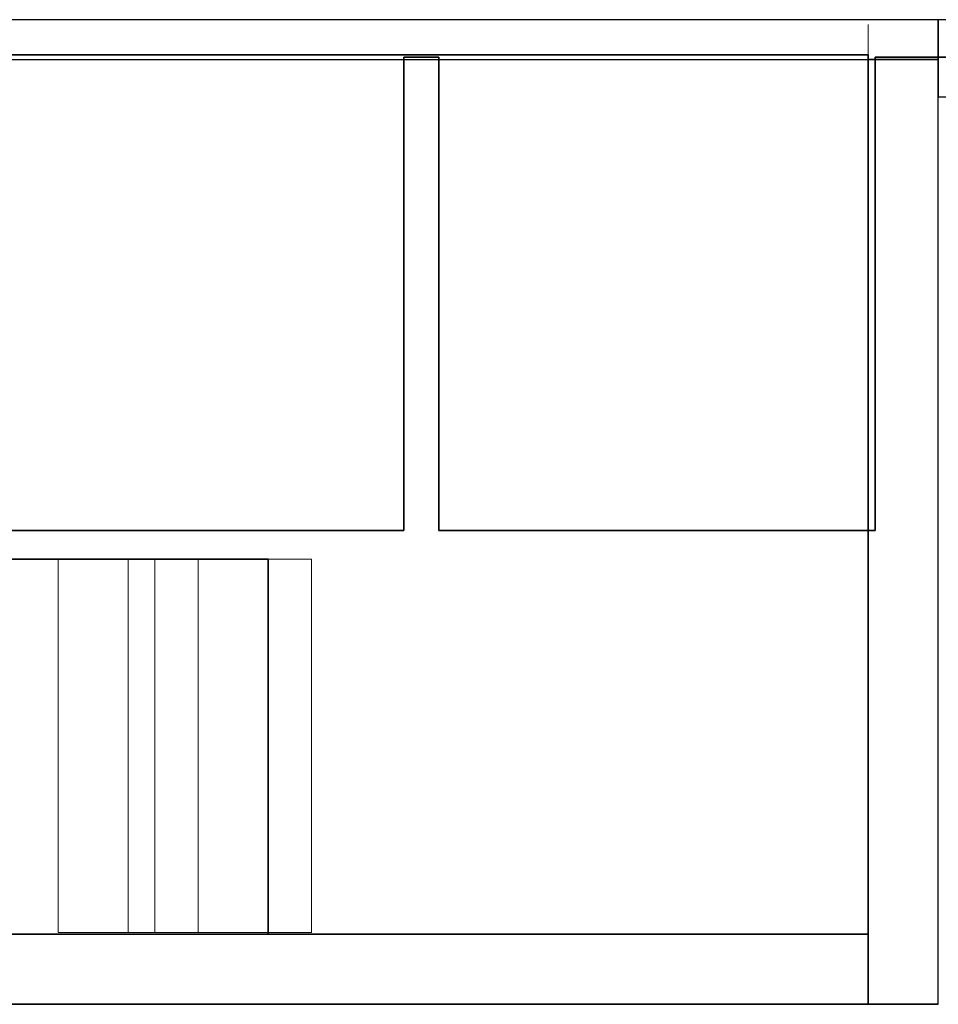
# Model space of a CAD drawing. Header units: metres. Extents: x 397.7 to 427.5, y 12.8 to 28.3.
# Tile 8 of 9: x 417.3 to 421.3, y 24 to 28.2. Entities that reach past the tile are written whole.
import ezdxf

# ---------------------------------------------------------------- set-up
doc = ezdxf.new("R2010")
doc.units = ezdxf.units.M
doc.layers.add('01_SUELOS', color=7, linetype='Continuous', lineweight=25, true_color=0x007f00)
for name, color, linetype, lineweight in [('A-WALL-____-MCUT', 7, 'Continuous', 25), ('A-WALL-____-OTLN', 7, 'Continuous', 25), ('S-STRS-____-OTLN', 7, 'Continuous', 18)]:
    doc.layers.add(name, color=color, linetype=linetype, lineweight=lineweight)

# ---------------------------------------------------------------- blocks, each defined once
blk = doc.blocks.new('Family - Forjat P5-151942-09_CLI_AIGUA_PSC')
at = {"layer": '01_SUELOS', "color": 9, "true_color": 0xaad4aa}
for p, q in [((20.6918, 14.9576), (20.6918, 12.9288)), ((20.6918, 12.9288), (20.6918, 14.9576)), ((20.8418, 14.9576), (20.6918, 14.9576)), ((20.6918, 14.9576), (20.8418, 14.9576)), ((20.8418, 12.9288), (20.8418, 14.9576)), ((20.8418, 14.9576), (20.8418, 12.9288)), ((22.7118, 14.9576), (22.7118, 12.9288)), ((22.7118, 12.9288), (22.7118, 14.9576)), ((28.518, 14.9576), (22.7118, 14.9576)), ((22.7118, 14.9576), (28.518, 14.9576)), ((20.6918, 12.9288), (18.7795, 12.9288)), ((18.7795, 12.9288), (20.6918, 12.9288)), ((22.7118, 12.9288), (20.8418, 12.9288)), ((20.8418, 12.9288), (22.7118, 12.9288))]:
    blk.add_line(p, q, dxfattribs=at)
blk = doc.blocks.new('Family - Mur PSC-156011-09_CLI_AIGUA_PSC')
at = {"layer": 'A-WALL-____-MCUT', "color": 253, "true_color": 0xaaaaaa}
for p, q in [((0.045, 0.3), (0, 0.3)), ((0, 0.3), (0, 0)), ((0.045, 0), (0.045, 0.3)), ((0.985, 0.3), (0.985, 0)), ((5.34, 0.3), (0.985, 0.3)), ((5.34, 0), (5.34, 0.3)), ((0, 0), (0.045, 0)), ((0.985, 0), (5.34, 0))]:
    blk.add_line(p, q, dxfattribs=at)
at = {"layer": 'A-WALL-____-OTLN', "color": 253, "true_color": 0xaaaaaa}
for p, q in [((0.045, 0.3), (0, 0.3)), ((0, 0.3), (0, 0)), ((0.045, 0), (0.045, 0.3)), ((0.985, 0.3), (0.985, 0)), ((0.985, 0.3), (5.34, 0.3)), ((5.34, 0.3), (5.34, 0)), ((0, 0), (0.045, 0)), ((0.985, 0), (5.34, 0))]:
    blk.add_line(p, q, dxfattribs=at)
at = {"layer": 'A-WALL-____-OTLN', "color": 253, "lineweight": 18, "true_color": 0xaaaaaa}
blk.add_line((0, 0), (5.34, 0), dxfattribs=at)
blk = doc.blocks.new('Family - Escala PSC-156049-09_CLI_AIGUA_PSC')
at = {"layer": 'S-STRS-____-OTLN', "color": 253, "true_color": 0xaaaaaa}
for p, q in [((0.4153, 1.6), (0, 1.6)), ((0, 1.6), (0.3, 1.6)), ((0, 1.6), (0, 0)), ((0, 1.6), (0, 0)), ((0, 1.6), (0, 0)), ((0, 0), (0, 1.6)), ((0.3, 1.6), (0, 1.6)), ((0, 1.6), (0.3, 1.6)), ((0.3, 1.6), (0.6, 1.6)), ((0.3, 1.6), (0.3, 0)), ((0.3, 1.6), (0.3, 0)), ((0.3, 0), (0.3, 1.6)), ((0.3, 1.6), (0.3, 0)), ((0.3, 1.6), (0.3, 0)), ((0.3, 0), (0.3, 1.6)), ((0.6, 1.6), (0.3, 1.6)), ((0.3, 1.6), (0.6, 1.6)), ((1.0859, 1.6), (0.4153, 1.6)), ((0.4153, 0), (0.4153, 1.6)), ((0.9, 1.6), (0.6, 1.6)), ((0.6, 1.6), (0.6, 0)), ((0.6, 1.6), (0.6, 0)), ((0.6, 1.6), (0.6, 0)), ((0.6, 0), (0.6, 1.6)), ((0.9, 1.6), (0.6, 1.6)), ((0.6, 1.6), (0.9, 1.6)), ((0.6, 0), (0.6, 1.6)), ((0.6, 1.6), (0.6, 0)), ((0.9, 0), (0.9, 1.6)), ((0.9, 1.6), (1.0859, 1.6)), ((0.9, 1.6), (0.9, 0)), ((0.9, 0), (0.9, 1.6)), ((0.9, 1.6), (0.9, 0)), ((1.0859, 1.6), (1.0859, 0)), ((0, 0), (0.4153, 0)), ((0.3, 0), (0, 0)), ((0, 0), (0.3, 0)), ((0.3, 0), (0, 0)), ((0.6, 0), (0.3, 0)), ((0.3, 0), (0.6, 0)), ((0.6, 0), (0.3, 0)), ((0.4153, 0), (1.0859, 0)), ((0.6, 0), (0.9, 0)), ((0.6, 0), (0.9, 0)), ((0.9, 0), (0.6, 0)), ((1.0859, 0), (0.9, 0))]:
    blk.add_line(p, q, dxfattribs=at)
blk = doc.blocks.new('Family - Forjat PSC-156053-09_CLI_AIGUA_PSC')
at = {"layer": '01_SUELOS', "color": 9, "true_color": 0xaad4aa}
for p, q in [((3.9, 3.7687), (0, 3.7687)), ((0, 3.7687), (3.9, 3.7687)), ((0, 3.7687), (0, 1.6075)), ((0, 1.6075), (0, 3.7687)), ((3.9, 0), (3.9, 3.7687)), ((3.9, 3.7687), (3.9, 0)), ((0, 1.6075), (1.3285, 1.6075)), ((1.3285, 1.6075), (0, 1.6075)), ((1.3285, 1.6075), (1.3285, 0)), ((1.3285, 0), (1.3285, 1.6075)), ((1.3285, 0), (3.9, 0)), ((3.9, 0), (1.3285, 0))]:
    blk.add_line(p, q, dxfattribs=at)
blk = doc.blocks.new('Family - Paviment PSC-156093-09_CLI_AIGUA_PSC')
at = {"layer": '01_SUELOS', "color": 9, "true_color": 0xaad4aa}
for p, q in [((23.148, 10.7606), (19.1424, 10.7606)), ((19.1424, 10.7606), (23.148, 10.7606))]:
    blk.add_line(p, q, dxfattribs=at)
blk = doc.blocks.new('Family - Mur PSC-156098-09_CLI_AIGUA_PSC')
at = {"layer": 'A-WALL-____-MCUT', "color": 253, "true_color": 0xaaaaaa}
for p, q in [((2.5631, 0.3), (0, 0.3)), ((0, 0.3), (0, 0)), ((3.1987, 0.3), (2.5631, 0.3)), ((4.0487, 0.3), (3.1987, 0.3)), ((4.0487, 0), (4.0487, 0.3)), ((0, 0), (2.5631, 0)), ((2.5631, 0), (3.1987, 0)), ((3.1987, 0), (4.0487, 0))]:
    blk.add_line(p, q, dxfattribs=at)
at = {"layer": 'A-WALL-____-OTLN', "color": 253, "true_color": 0xaaaaaa}
for p, q in [((4.0487, 0.3), (0, 0.3)), ((0, 0.3), (0, 0)), ((4.0487, 0), (4.0487, 0.3)), ((0, 0), (4.0487, 0))]:
    blk.add_line(p, q, dxfattribs=at)
at = {"layer": 'A-WALL-____-OTLN', "color": 253, "lineweight": 18, "true_color": 0xaaaaaa}
blk.add_line((-0.1501, 0), (4.0487, 0), dxfattribs=at)
blk = doc.blocks.new('Family - LONDR55-XX_ZZ-ARQ-CAA-M3D-Londres55-156104-09_CLI_AIGUA_PSC')
at = {"layer": 'A-WALL-____-MCUT', "color": 253, "true_color": 0xaaaaaa}
for p, q in [((15.44, 0.17), (0, 0.17)), ((0, 0.17), (0, 0)), ((0, 0), (15.44, 0))]:
    blk.add_line(p, q, dxfattribs=at)
at = {"layer": 'A-WALL-____-OTLN', "color": 253, "true_color": 0xaaaaaa}
for p, q in [((15.44, 0.17), (0, 0.17)), ((0, 0.17), (0, 0)), ((0, 0), (15.44, 0))]:
    blk.add_line(p, q, dxfattribs=at)
at = {"layer": 'A-WALL-____-OTLN', "color": 253, "lineweight": 18, "true_color": 0xaaaaaa}
blk.add_line((0, 0), (15.44, 0), dxfattribs=at)
blk = doc.blocks.new('Family - Evans PSC-156116-09_CLI_AIGUA_PSC')
at = {"layer": 'A-WALL-____-MCUT', "color": 253, "true_color": 0xaaaaaa}
for p, q in [((0.0684, 0.33), (0, 0)), ((5.8656, 0.33), (0.0684, 0.33)), ((5.8656, 0), (5.8656, 0.33)), ((0, 0), (5.8656, 0))]:
    blk.add_line(p, q, dxfattribs=at)
at = {"layer": 'A-WALL-____-OTLN', "color": 253, "true_color": 0xaaaaaa}
for p, q in [((0.0684, 0.33), (0, 0)), ((5.8656, 0.33), (0.0684, 0.33)), ((5.8656, 0), (5.8656, 0.33)), ((0, 0), (5.8656, 0))]:
    blk.add_line(p, q, dxfattribs=at)
at = {"layer": 'A-WALL-____-OTLN', "color": 253, "lineweight": 18, "true_color": 0xaaaaaa}
blk.add_line((0, 0), (5.8656, 0), dxfattribs=at)
blk = doc.blocks.new('LONDR55-XX_ZZ-ARQ-CAA-M3D-Londres55_ifc-1-09_CLI_AIGUA_PSC')
at = {"layer": '01_SUELOS', "color": 253, "lineweight": 18, "true_color": 0xaaaaaa}
for name, p in [('Family - Forjat P5-151942-09_CLI_AIGUA_PSC', (398.2952, 13.1106)), ('Family - Forjat PSC-156053-09_CLI_AIGUA_PSC', (417.0769, 24.3096)), ('Family - Paviment PSC-156093-09_CLI_AIGUA_PSC', (398.1289, 13.249))]:
    blk.add_blockref(name, p, dxfattribs=at)
at = {"layer": 'A-WALL-____-OTLN', "color": 253, "lineweight": 18, "true_color": 0xaaaaaa}
for name, p, rotation in [('Family - LONDR55-XX_ZZ-ARQ-CAA-M3D-Londres55-156104-09_CLI_AIGUA_PSC', (421.2769, 28.2282), 180), ('Family - Evans PSC-156116-09_CLI_AIGUA_PSC', (427.1426, 28.2282), 180), ('Family - Mur PSC-156098-09_CLI_AIGUA_PSC', (420.9769, 28.0582), 270)]:
    blk.add_blockref(name, p, dxfattribs=dict(at, rotation=rotation))
blk.add_blockref('Family - Mur PSC-156011-09_CLI_AIGUA_PSC', (415.6369, 24.0096), dxfattribs=at)
at = {"layer": 'S-STRS-____-OTLN', "color": 253, "lineweight": 18, "true_color": 0xaaaaaa}
blk.add_blockref('Family - Escala PSC-156049-09_CLI_AIGUA_PSC', (417.5054, 24.3171), dxfattribs=at)

msp = doc.modelspace()

# ---------------------------------------------------------------- block references
at = {"lineweight": 5}
msp.add_blockref('LONDR55-XX_ZZ-ARQ-CAA-M3D-Londres55_ifc-1-09_CLI_AIGUA_PSC', (0, 0), dxfattribs=at)

doc.saveas('drawing.dxf')
